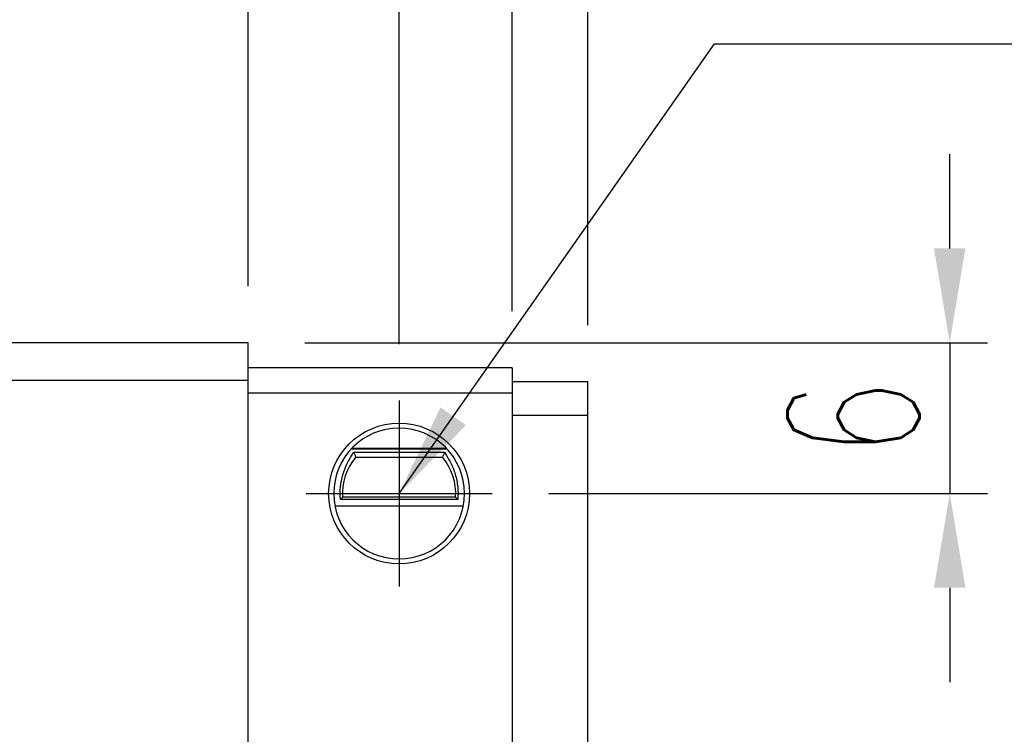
# Model space of a CAD drawing. Header units: millimetres. Extents: x 461 to 831, y 501 to 636.
# Tile 48 of 50: x 764 to 803, y 550 to 579. Entities that reach past the tile are written whole.
import ezdxf

# ---------------------------------------------------------------- set-up
doc = ezdxf.new("R2010")
doc.units = ezdxf.units.MM
doc.layers.get('0').update_dxf_attribs({"linetype": 'CONTINUOUS'})
doc.layers.get('DEFPOINTS').update_dxf_attribs({"linetype": 'CONTINUOUS'})
doc.layers.add('2', color=7, linetype='CONTINUOUS')
doc.layers.add('DIM', color=4, linetype='CONTINUOUS')
doc.styles.add('DIM-7', font='SIMPLEX.shx', dxfattribs={"width": 0.7, "bigfont": 'chineset.shx'})
doc.dimstyles.new('CNS', dxfattribs={"dimtxt": 3.5, "dimasz": 2.5, "dimexe": 1, "dimexo": 1.5, "dimgap": 1, "dimtad": 1, "dimdsep": 46, "dimtxsty": 'DIM-7', "dimcen": 0.09, "dimclrd": 4, "dimclre": 4, "dimclrt": 4, "dimadec": 0, "dimazin": 0, "dimtfac": 1, "dimtix": 1, "dimtmove": 2, "dimatfit": 3, "dimfxl": 1, "dimtvp": 0.971429, "dimtolj": 1, "dimarcsym": 0})

# ---------------------------------------------------------------- blocks, each defined once
blk = doc.blocks.new('*D22')
at = {"layer": 'DEFPOINTS', "color": 0, "transparency": 16777216}
for p in [(783.422, 601.092), (693.122, 565.056), (783.422, 565.056)]:
    blk.add_point(p, dxfattribs=at)
at = {"layer": 'DIM', "color": 7, "lineweight": -2, "transparency": 16777216}
for p, q in [((693.122, 567.306), (693.122, 602.592)), ((783.422, 567.306), (783.422, 602.592)), ((696.872, 601.092), (779.672, 601.092))]:
    blk.add_line(p, q, dxfattribs=at)
at = {"layer": 'DIM', "color": 7, "transparency": 16777216}
for points in [[(696.872, 601.717), (696.872, 600.467), (693.122, 601.092)], [(779.672, 601.717), (779.672, 600.467), (783.422, 601.092)]]:
    blk.add_solid(points, dxfattribs=at)
at = {"layer": 'DIM', "color": 7, "transparency": 16777216, "insert": (738.272, 604.917), "char_height": 5.25, "attachment_point": 5, "style": 'DIM-7'}
blk.add_mtext('\\A1;90.3', dxfattribs=at)
blk = doc.blocks.new('*D88')
at = {"layer": 'DEFPOINTS', "color": 0, "transparency": 16777216}
for p in [(786.422, 610.462), (690.122, 564.506), (786.422, 564.506)]:
    blk.add_point(p, dxfattribs=at)
at = {"layer": 'DIM', "color": 7, "lineweight": -2, "transparency": 16777216}
for p, q in [((690.122, 566.756), (690.122, 611.962)), ((786.422, 566.756), (786.422, 611.962)), ((693.872, 610.462), (782.672, 610.462))]:
    blk.add_line(p, q, dxfattribs=at)
at = {"layer": 'DIM', "color": 7, "transparency": 16777216}
for points in [[(693.872, 611.087), (693.872, 609.837), (690.122, 610.462)], [(782.672, 611.087), (782.672, 609.837), (786.422, 610.462)]]:
    blk.add_solid(points, dxfattribs=at)
at = {"layer": 'DIM', "color": 7, "transparency": 16777216, "insert": (738.272, 614.287), "char_height": 5.25, "attachment_point": 5, "style": 'DIM-7'}
blk.add_mtext('\\A1;96.3', dxfattribs=at)
blk = doc.blocks.new('*D211')
at = {"layer": 'DEFPOINTS', "color": 0, "transparency": 16777216}
for p in [(772.922, 591.554), (703.622, 566.056), (772.922, 566.056)]:
    blk.add_point(p, dxfattribs=at)
at = {"layer": 'DIM', "color": 7, "lineweight": -2, "transparency": 16777216}
for p, q in [((703.622, 568.306), (703.622, 593.054)), ((772.922, 568.306), (772.922, 593.054)), ((707.372, 591.554), (769.172, 591.554))]:
    blk.add_line(p, q, dxfattribs=at)
at = {"layer": 'DIM', "color": 7, "transparency": 16777216}
for points in [[(707.372, 592.179), (707.372, 590.929), (703.622, 591.554)], [(769.172, 592.179), (769.172, 590.929), (772.922, 591.554)]]:
    blk.add_solid(points, dxfattribs=at)
at = {"layer": 'DIM', "color": 7, "transparency": 16777216, "insert": (738.272, 595.379), "char_height": 5.25, "attachment_point": 5, "style": 'DIM-7'}
blk.add_mtext('\\A1;69.3', dxfattribs=at)
blk = doc.blocks.new('*D212')
at = {"layer": 'DEFPOINTS', "color": 0, "transparency": 16777216}
for p in [(778.922, 591.554), (772.922, 566.056), (778.922, 563.752)]:
    blk.add_point(p, dxfattribs=at)
at = {"layer": 'DIM', "color": 7, "lineweight": -2, "transparency": 16777216}
for p, q in [((772.922, 568.306), (772.922, 593.054)), ((778.922, 566.002), (778.922, 593.054)), ((769.172, 591.554), (765.422, 591.554)), ((772.922, 591.554), (778.922, 591.554)), ((782.672, 591.554), (786.422, 591.554))]:
    blk.add_line(p, q, dxfattribs=at)
at = {"layer": 'DIM', "color": 7, "transparency": 16777216}
for points in [[(769.172, 592.179), (769.172, 590.929), (772.922, 591.554)], [(782.672, 592.179), (782.672, 590.929), (778.922, 591.554)]]:
    blk.add_solid(points, dxfattribs=at)
at = {"layer": 'DIM', "color": 7, "transparency": 16777216, "insert": (775.922, 595.379), "char_height": 5.25, "attachment_point": 5, "style": 'DIM-7'}
blk.add_mtext('\\A1;6', dxfattribs=at)
blk = doc.blocks.new('*D213')
at = {"layer": 'DEFPOINTS', "color": 0, "transparency": 16777216}
for p in [(772.922, 566.056), (782.618, 560.056), (800.806, 560.056)]:
    blk.add_point(p, dxfattribs=at)
at = {"layer": 'DIM', "color": 7, "lineweight": -2, "transparency": 16777216}
for p, q in [((800.806, 569.806), (800.806, 573.556)), ((775.172, 566.056), (802.306, 566.056)), ((800.806, 566.056), (800.806, 560.056)), ((784.868, 560.056), (802.306, 560.056)), ((800.806, 556.306), (800.806, 552.556))]:
    blk.add_line(p, q, dxfattribs=at)
at = {"layer": 'DIM', "color": 7, "transparency": 16777216}
for points in [[(800.181, 569.806), (801.431, 569.806), (800.806, 566.056)], [(800.181, 556.306), (801.431, 556.306), (800.806, 560.056)]]:
    blk.add_solid(points, dxfattribs=at)
at = {"layer": 'DIM', "color": 7, "transparency": 16777216, "insert": (796.981, 563.056), "char_height": 5.25, "attachment_point": 5, "rotation": 90, "style": 'DIM-7'}
blk.add_mtext('\\A1;6', dxfattribs=at)

msp = doc.modelspace()

# ---------------------------------------------------------------- linework, layer by layer
at = {"color": 0}
for p, q in [((778.922, 563.752), (778.922, 556.359)), ((775.225, 560.056), (782.618, 560.056))]:
    msp.add_line(p, q, dxfattribs=at)
at = {"layer": '2', "color": 0, "linetype": 'Continuous'}
for p, q in [((772.922, 566.056), (703.622, 566.056)), ((772.922, 531.056), (772.922, 566.056)), ((783.422, 565.056), (772.922, 565.056)), ((783.422, 565.056), (783.422, 531.056)), ((772.922, 564.556), (703.622, 564.556)), ((783.422, 564.506), (786.422, 564.506)), ((786.422, 547.256), (786.422, 564.506)), ((772.922, 564.056), (783.422, 564.056)), ((786.422, 563.157), (783.422, 563.157)), ((780.835, 561.816), (777.008, 561.816)), ((777.045, 561.856), (780.798, 561.856)), ((777.115, 561.696), (780.728, 561.696)), ((777.201, 561.506), (780.642, 561.506)), ((781.252, 559.813), (776.591, 559.813)), ((781.167, 559.906), (776.677, 559.906)), ((781.473, 559.556), (776.37, 559.556))]:
    msp.add_line(p, q, dxfattribs=at)
at = {"layer": '2', "color": 0, "linetype": 'Continuous', "extrusion": (0, 0, -1)}
for start, end in [(270, 90), (90, 270)]:
    msp.add_arc((-778.922, 560.056), 2.8, start, end, dxfattribs=at)
at = {"layer": '2', "color": 0, "linetype": 'Continuous'}
for radius, start, end in [(2.6, 90, 270), (2.6, 270, 90), (2.25, 139.876, 183.8226), (2.25, 356.1774, 40.124)]:
    msp.add_arc((778.922, 560.056), radius, start, end, dxfattribs=at)
for points, knots in [([(776.591, 559.813), (776.576, 559.98), (776.576, 560.155), (776.61, 560.488), (776.643, 560.651), (776.731, 560.955), (776.788, 561.098), (776.916, 561.369), (776.99, 561.494), (777.075, 561.63), (777.097, 561.666), (777.115, 561.696)], [0, 0, 0, 0, 0.210594, 0.210594, 0.420541, 0.420541, 0.639677, 0.639677, 0.895818, 0.895818, 1, 1, 1, 1]), ([(780.728, 561.696), (780.773, 561.622), (780.842, 561.516), (780.982, 561.261), (781.054, 561.108), (781.166, 560.786), (781.21, 560.616), (781.261, 560.263), (781.27, 560.074), (781.257, 559.866), (781.255, 559.839), (781.252, 559.813)], [0, 0, 0, 0, 0.257803, 0.257803, 0.514098, 0.514098, 0.739867, 0.739867, 0.967139, 0.967139, 1, 1, 1, 1])]:
    msp.add_open_spline(points, degree=3, knots=knots, dxfattribs=at)
for points in [[(777.115, 561.696), (777.143, 561.632), (777.172, 561.569), (777.201, 561.506)], [(780.728, 561.696), (780.7, 561.632), (780.672, 561.569), (780.642, 561.506)], [(776.591, 559.813), (776.619, 559.844), (776.648, 559.875), (776.677, 559.906)], [(781.252, 559.813), (781.224, 559.844), (781.196, 559.875), (781.167, 559.906)]]:
    msp.add_open_spline(points, degree=3, dxfattribs=at)

# ---------------------------------------------------------------- dimensions: what is measured, and where the dimension line sits
at = {"layer": 'DIM', "color": 0}
for base, p1, p2, angle, picture, middle in [((786.422, 610.462), (690.122, 564.506), (786.422, 564.506), 180, '*D88', (738.272, 614.287)), ((772.922, 591.554), (703.622, 566.056), (772.922, 566.056), 0, '*D211', (738.272, 595.379)), ((778.922, 591.554), (772.922, 566.056), (778.922, 563.752), 180, '*D212', (775.922, 595.379)), ((800.806, 560.056), (772.922, 566.056), (782.618, 560.056), 270, '*D213', (796.981, 563.056))]:
    dim = msp.add_linear_dim(base=base, p1=p1, p2=p2, angle=angle, dimstyle='CNS', override={"dimscale": 1.5, "dimgap": 0.8, "dimclrd": 7, "dimclre": 7, "dimclrt": 7, "dimadec": 2, "dimazin": 2, "dimtm": 1e-09, "dimtfac": 0.6, "dimtmove": 1}, dxfattribs=at)
    dim.commit()
    dim.dimension.update_dxf_attribs({"geometry": picture, "text_midpoint": middle})
dim = msp.add_linear_dim(base=(783.422, 601.092), p1=(693.122, 565.056), p2=(783.422, 565.056), dimstyle='CNS', override={"dimscale": 1.5, "dimgap": 0.8, "dimtad": 1, "dimclrd": 7, "dimclre": 7, "dimclrt": 7, "dimadec": 2, "dimazin": 2, "dimtm": 1e-09, "dimtfac": 0.6, "dimtmove": 1}, dxfattribs=at)
dim.commit()
dim.dimension.update_dxf_attribs({"geometry": '*D22', "text_midpoint": (738.272, 604.917)})

# ---------------------------------------------------------------- leaders
at = {"layer": 'DIM', "color": 0, "annotation_type": 0, "has_hookline": 1, "hookline_direction": 0, "text_width": 19.075}
msp.add_leader([(778.922, 560.056), (791.454, 577.946), (795.204, 577.946)], dimstyle='CNS', override={"dimscale": 1.5, "dimgap": 0.8, "dimtad": 1, "dimclrd": 7, "dimclre": 4, "dimadec": 2, "dimazin": 2, "dimtm": 1e-09, "dimtfac": 0.6, "dimtmove": 1}, dxfattribs=at)

doc.saveas('drawing.dxf')
